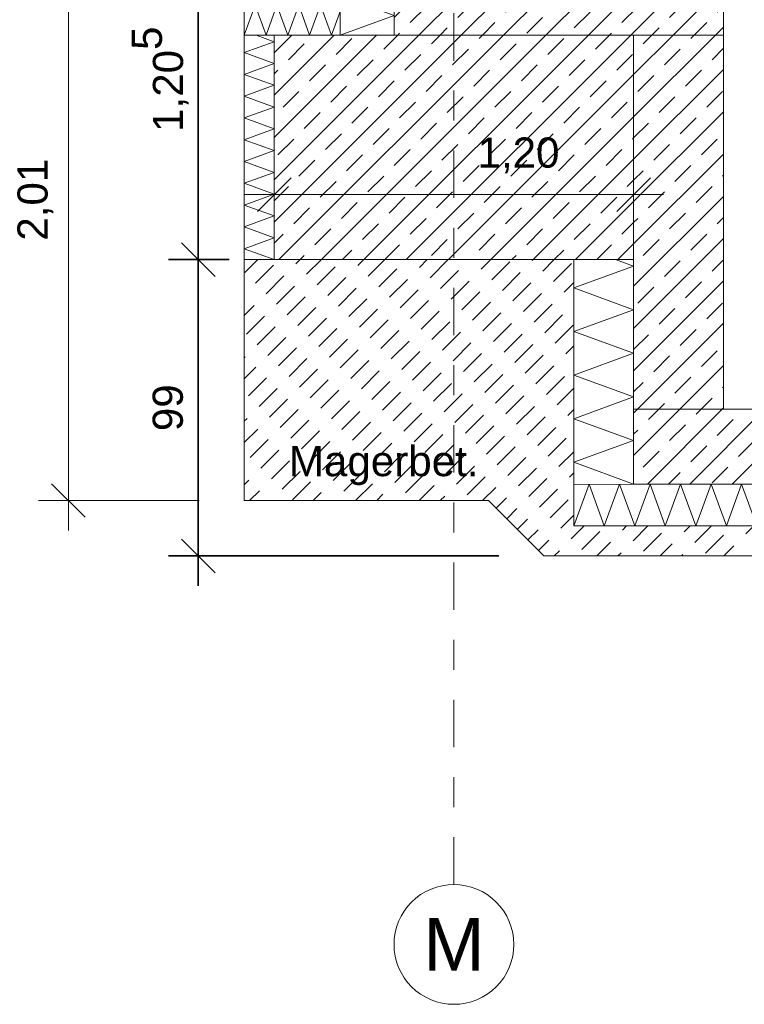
# Model space of a CAD drawing. Header units: metres. Extents: x -273 to 6, y -183 to 13.
# Tile 158 of 256: x -130.35 to -127.93, y 8.03 to 11.32. Entities that reach past the tile are written whole.
import ezdxf

# ---------------------------------------------------------------- set-up
doc = ezdxf.new("R2010")
doc.units = ezdxf.units.M
doc.header["$LTSCALE"] = 0.05
doc.header["$PDMODE"] = 1
doc.header["$PDSIZE"] = -2
doc.linetypes.add('Linienart-53', pattern=[5.291531, 3.175, -1.058062, 0.352704, -0.705764])
doc.layers.get('0').update_dxf_attribs({"lineweight": 25})
for name, color, linetype, lineweight, true_color in [('00 -Bauelemente -Dämmung innen', 7, 'Continuous', 9, 0xff7fe6), ('30 -32 Gründung- 2 Flachgründungen u. Bodenplatten', 7, 'Continuous', 9, 0xff6633), ('30 -35 Decken- 0 Decken', 7, 'Continuous', 35, 0x00ee00)]:
    doc.layers.add(name, color=color, linetype=linetype, lineweight=lineweight, true_color=true_color)
doc.layers.add('70 -71 Achsen- 1 Gebäudeachsen', color=7, linetype='Linienart-53', lineweight=18)
doc.layers.add('Keine', color=7, linetype='Continuous', lineweight=9)
doc.styles.add('Arial', font='arial.ttf')
doc.dimstyles.new('SIA_DIN1356', dxfattribs={"dimtxt": 0.100689, "dimasz": 0.112241, "dimexe": 0.1, "dimexo": 0.15, "dimgap": 0.025, "dimtad": 1, "dimdec": 3, "dimtxsty": 'Arial', "dimblk": 'VW_SLASH-3', "dimblk1": 'VW_SLASH-3', "dimblk2": 'VW_SLASH-3', "dimcen": 0, "dimdle": 0.1, "dimadec": 3, "dimazin": 0, "dimtfac": 1, "dimtdec": 3, "dimtix": 1, "dimtmove": 0, "dimatfit": 0, "dimldrblk": 'VW_FILLEDARROW-1', "dimfxl": 1, "dimfrac": 2, "dimtolj": 1, "dimarcsym": 0})
pattern_1 = [(45, (0, 0), (0.07071068, -0.07071068), []), (45, (0.03536, -0.03536), (0.07071068, -0.07071068), [0.075, -0.05])]

# ---------------------------------------------------------------- blocks, each defined once
blk = doc.blocks.new('Gruppe-3067')
at = {"color": 255, "linetype": 'Continuous', "lineweight": 5}
blk.add_wipeout([(-99.021, 11.648), (-96.321, 11.648), (-96.321, 11.788), (-99.021, 11.788)], dxfattribs=at).dxf.layer = '00 -Bauelemente -Dämmung innen'
blk = doc.blocks.new('Gruppe-3068')
at = {"layer": '00 -Bauelemente -Dämmung innen', "color": 7, "transparency": 33554687, "flags": 128}
blk.add_lwpolyline([(-99.021, 11.648), (-98.97, 11.788), (-98.9191, 11.648), (-98.8681, 11.788), (-98.8172, 11.648), (-98.7662, 11.788), (-98.7153, 11.648), (-98.6643, 11.788), (-98.6134, 11.648), (-98.5624, 11.788), (-98.5114, 11.648), (-98.4605, 11.788), (-98.4095, 11.648), (-98.3586, 11.788), (-98.3076, 11.648), (-98.2567, 11.788), (-98.2057, 11.648), (-98.1548, 11.788), (-98.1038, 11.648), (-98.0528, 11.788), (-98.0019, 11.648), (-97.9509, 11.788), (-97.9, 11.648), (-97.849, 11.788), (-97.7981, 11.648), (-97.7471, 11.788), (-97.6961, 11.648), (-97.6452, 11.788), (-97.5942, 11.648), (-97.5433, 11.788), (-97.4923, 11.648), (-97.4414, 11.788), (-97.3904, 11.648), (-97.3395, 11.788), (-97.2885, 11.648), (-97.2375, 11.788), (-97.1866, 11.648), (-97.1356, 11.788), (-97.0847, 11.648), (-97.0337, 11.788), (-96.9828, 11.648), (-96.9318, 11.788), (-96.8809, 11.648), (-96.8299, 11.788), (-96.7789, 11.648), (-96.728, 11.788), (-96.677, 11.648), (-96.6261, 11.788), (-96.5751, 11.648), (-96.5242, 11.788), (-96.4732, 11.648), (-96.4223, 11.788), (-96.3713, 11.648), (-96.321, 11.7862)], dxfattribs=at)
blk = doc.blocks.new('Gruppe-3069')
at = {"layer": '00 -Bauelemente -Dämmung innen', "color": 7, "linetype": 'Continuous', "lineweight": 9, "transparency": 33554687}
blk.add_line((-96.321, 11.788), (-99.021, 11.788), dxfattribs=at)
blk = doc.blocks.new('Gruppe-3070')
at = {"layer": '00 -Bauelemente -Dämmung innen', "color": 7, "linetype": 'Continuous', "lineweight": 9, "transparency": 33554687}
blk.add_line((-99.021, 11.648), (-96.321, 11.648), dxfattribs=at)
blk = doc.blocks.new('Gruppe-3071')
at = {"layer": '00 -Bauelemente -Dämmung innen', "color": 7, "transparency": 33554687}
for name in ['Gruppe-3069', 'Gruppe-3070']:
    blk.add_blockref(name, (0, 0), dxfattribs=at)
blk = doc.blocks.new('Gruppe-3072')
at = {"layer": '00 -Bauelemente -Dämmung innen', "color": 7}
blk.add_blockref('Gruppe-3067', (0, 0), dxfattribs=at)
at = {"layer": '00 -Bauelemente -Dämmung innen', "color": 7, "transparency": 33554687}
for name in ['Gruppe-3068', 'Gruppe-3071']:
    blk.add_blockref(name, (0, 0), dxfattribs=at)
blk = doc.blocks.new('Gruppe-3073')
at = {"layer": '00 -Bauelemente -Dämmung innen', "color": 7, "transparency": 33554687}
blk.add_blockref('Gruppe-3072', (0, 0), dxfattribs=at)
at = {"layer": '00 -Bauelemente -Dämmung innen', "color": 0, "flags": 1}
for tag in ['IFC_UUID', 'instanceID', 'prm0_name', 'prm0_type', 'prm0_value', 'prm1_name', 'prm1_type', 'prm1_value', 'prm2_name', 'prm2_type', 'prm2_value', 'prm3_name', 'prm3_type', 'prm3_value', 'prm4_name', 'prm4_type', 'prm4_value', 'prm5_name', 'prm5_type', 'prm5_value', 'prm6_name', 'prm6_type', 'prm6_value']:
    blk.add_attdef(tag, (-99.021, 11.648), '', height=0.00018, dxfattribs=at)
blk = doc.blocks.new('Gruppe-3102')
at = {"color": 255, "linetype": 'Continuous', "lineweight": 5}
blk.add_wipeout([(-98.821, 11.788), (-98.821, 12.538), (-99.021, 12.538), (-99.021, 11.788)], dxfattribs=at).dxf.layer = '00 -Bauelemente -Dämmung innen'
blk = doc.blocks.new('Gruppe-3103')
at = {"layer": '00 -Bauelemente -Dämmung innen', "color": 7, "transparency": 33554687, "flags": 128}
blk.add_lwpolyline([(-98.821, 11.788), (-99.021, 11.8608), (-98.821, 11.9336), (-99.021, 12.0064), (-98.821, 12.0792), (-99.021, 12.152), (-98.821, 12.2248), (-99.021, 12.2976), (-98.821, 12.3704), (-99.021, 12.4431), (-98.821, 12.5159), (-98.8816, 12.538)], dxfattribs=at)
blk = doc.blocks.new('Gruppe-3104')
at = {"layer": '00 -Bauelemente -Dämmung innen', "color": 7, "linetype": 'Continuous', "lineweight": 9, "transparency": 33554687}
blk.add_line((-99.021, 12.538), (-99.021, 11.788), dxfattribs=at)
blk = doc.blocks.new('Gruppe-3105')
at = {"layer": '00 -Bauelemente -Dämmung innen', "color": 7, "linetype": 'Continuous', "lineweight": 9, "transparency": 33554687}
blk.add_line((-98.821, 11.788), (-98.821, 12.538), dxfattribs=at)
blk = doc.blocks.new('Gruppe-3106')
at = {"layer": '00 -Bauelemente -Dämmung innen', "color": 7, "transparency": 33554687}
for name in ['Gruppe-3104', 'Gruppe-3105']:
    blk.add_blockref(name, (0, 0), dxfattribs=at)
blk = doc.blocks.new('Gruppe-3107')
at = {"layer": '00 -Bauelemente -Dämmung innen', "color": 7}
blk.add_blockref('Gruppe-3102', (0, 0), dxfattribs=at)
at = {"layer": '00 -Bauelemente -Dämmung innen', "color": 7, "transparency": 33554687}
for name in ['Gruppe-3103', 'Gruppe-3106']:
    blk.add_blockref(name, (0, 0), dxfattribs=at)
blk = doc.blocks.new('Gruppe-3108')
at = {"layer": '00 -Bauelemente -Dämmung innen', "color": 7, "transparency": 33554687}
blk.add_blockref('Gruppe-3107', (0, 0), dxfattribs=at)
at = {"layer": '00 -Bauelemente -Dämmung innen', "color": 0, "flags": 1}
for tag in ['IFC_UUID', 'instanceID', 'prm0_name', 'prm0_type', 'prm0_value', 'prm1_name', 'prm1_type', 'prm1_value', 'prm2_name', 'prm2_type', 'prm2_value', 'prm3_name', 'prm3_type', 'prm3_value', 'prm4_name', 'prm4_type', 'prm4_value', 'prm5_name', 'prm5_type', 'prm5_value', 'prm6_name', 'prm6_type', 'prm6_value']:
    blk.add_attdef(tag, (-99.021, 11.788), '', height=0.00018, dxfattribs=at)
blk = doc.blocks.new('VW_SLASH-3')
at = {"color": 0, "linetype": 'ByBlock', "lineweight": -2, "transparency": 16777216}
blk.add_line((0.891, 0), (-1, 0), dxfattribs=at)
at = {"color": 0, "lineweight": 20, "transparency": 16777216, "flags": 128}
blk.add_lwpolyline([(0.5, 0.5), (-0.5, -0.5)], dxfattribs=at)
blk = doc.blocks.new('*D4357')
at = {"layer": '30 -35 Decken- 0 Decken', "color": 0, "linetype": 'Continuous', "lineweight": -2}
for p, q in [((-100.7041, 13.743), (-100.1743, 13.743)), ((-100.2743, 12.6502), (-100.2743, 13.6308)), ((-100.171, 12.538), (-100.3743, 12.538))]:
    blk.add_line(p, q, dxfattribs=at)
at = {"layer": 'Defpoints', "color": 0}
for p in [(-100.8541, 13.743), (-100.2743, 13.743), (-100.021, 12.538)]:
    blk.add_point(p, dxfattribs=at)
at = {"layer": '30 -35 Decken- 0 Decken', "color": 0, "lineweight": -2, "xscale": 0.1122412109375, "yscale": 0.1122412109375, "zscale": 0.1122412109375}
for p, rotation in [((-100.2743, 13.743), 90), ((-100.2743, 12.538), 270)]:
    blk.add_blockref('VW_SLASH-3', p, dxfattribs=dict(at, rotation=rotation))
at = {"layer": '30 -35 Decken- 0 Decken', "color": 0, "lineweight": 9, "insert": (-100.4015, 13.1405), "char_height": 0.100689, "attachment_point": 5, "rotation": 90, "style": 'Arial'}
blk.add_mtext('\\A1;1,20\\S5^ ;', dxfattribs=at)
blk = doc.blocks.new('VW_FILLEDARROW-1')
at = {"linetype": 'Continuous', "lineweight": 0, "transparency": 16777216}
blk.add_hatch(color=0, dxfattribs=at).paths.add_polyline_path([(-1.414, 0.379), (0, 0), (-1.414, -0.379)])
at = {"color": 0, "lineweight": 5, "transparency": 16777216, "flags": 128}
blk.add_lwpolyline([(-1.414, 0.379), (0, 0), (-1.414, -0.379)], close=True, dxfattribs=at)
blk = doc.blocks.new('*D4358')
at = {"layer": '30 -35 Decken- 0 Decken', "color": 0, "linetype": 'Continuous', "lineweight": -2}
for p, q in [((-100.171, 12.538), (-100.3743, 12.538)), ((-100.2743, 11.6602), (-100.2743, 12.4258)), ((-99.271, 11.548), (-100.3743, 11.548))]:
    blk.add_line(p, q, dxfattribs=at)
at = {"layer": 'Defpoints', "color": 0}
for p in [(-100.2743, 12.538), (-100.021, 12.538), (-99.121, 11.548)]:
    blk.add_point(p, dxfattribs=at)
at = {"layer": '30 -35 Decken- 0 Decken', "color": 0, "lineweight": -2, "xscale": 0.1122412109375, "yscale": 0.1122412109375, "zscale": 0.1122412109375}
for p, rotation in [((-100.2743, 12.538), 90), ((-100.2743, 11.548), 270)]:
    blk.add_blockref('VW_SLASH-3', p, dxfattribs=dict(at, rotation=rotation))
at = {"layer": '30 -35 Decken- 0 Decken', "color": 0, "lineweight": 9, "insert": (-100.3757, 12.043), "char_height": 0.10069, "attachment_point": 5, "rotation": 90, "style": 'Arial'}
blk.add_mtext('\\A1;99', dxfattribs=at)
blk = doc.blocks.new('Gruppe-3145')
at = {"color": 255, "linetype": 'Continuous', "lineweight": 5}
blk.add_wipeout([(-99.801, 13.288), (-99.801, 14.023), (-99.621, 14.023), (-99.621, 13.288)], dxfattribs=at).dxf.layer = '00 -Bauelemente -Dämmung innen'
blk = doc.blocks.new('Gruppe-3146')
at = {"layer": '00 -Bauelemente -Dämmung innen', "color": 7, "transparency": 33554687, "flags": 128}
blk.add_lwpolyline([(-99.801, 13.288), (-99.621, 13.3535), (-99.801, 13.419), (-99.621, 13.4845), (-99.801, 13.5501), (-99.621, 13.6156), (-99.801, 13.6811), (-99.621, 13.7466), (-99.801, 13.8121), (-99.621, 13.8776), (-99.801, 13.9431), (-99.621, 14.0087), (-99.6604, 14.023)], dxfattribs=at)
blk = doc.blocks.new('Gruppe-3147')
at = {"layer": '00 -Bauelemente -Dämmung innen', "color": 7, "linetype": 'Continuous', "lineweight": 9, "transparency": 33554687}
blk.add_line((-99.621, 13.288), (-99.801, 13.288), dxfattribs=at)
blk = doc.blocks.new('Gruppe-3148')
at = {"layer": '00 -Bauelemente -Dämmung innen', "color": 7, "linetype": 'Continuous', "lineweight": 9, "transparency": 33554687}
blk.add_line((-99.801, 14.023), (-99.621, 14.023), dxfattribs=at)
blk = doc.blocks.new('Gruppe-3149')
at = {"layer": '00 -Bauelemente -Dämmung innen', "color": 7, "transparency": 33554687}
for name in ['Gruppe-3148', 'Gruppe-3147']:
    blk.add_blockref(name, (0, 0), dxfattribs=at)
blk = doc.blocks.new('Gruppe-3150')
at = {"layer": '00 -Bauelemente -Dämmung innen', "color": 7, "linetype": 'Continuous', "lineweight": 9, "transparency": 33554687}
blk.add_line((-99.621, 14.023), (-99.621, 13.288), dxfattribs=at)
blk = doc.blocks.new('Gruppe-3151')
at = {"layer": '00 -Bauelemente -Dämmung innen', "color": 7, "linetype": 'Continuous', "lineweight": 9, "transparency": 33554687}
blk.add_line((-99.801, 13.288), (-99.801, 14.023), dxfattribs=at)
blk = doc.blocks.new('Gruppe-3152')
at = {"layer": '00 -Bauelemente -Dämmung innen', "color": 7, "transparency": 33554687}
for name in ['Gruppe-3151', 'Gruppe-3150']:
    blk.add_blockref(name, (0, 0), dxfattribs=at)
blk = doc.blocks.new('Gruppe-3153')
at = {"layer": '00 -Bauelemente -Dämmung innen', "color": 7}
blk.add_blockref('Gruppe-3145', (0, 0), dxfattribs=at)
at = {"layer": '00 -Bauelemente -Dämmung innen', "color": 7, "transparency": 33554687}
for name in ['Gruppe-3146', 'Gruppe-3149', 'Gruppe-3152']:
    blk.add_blockref(name, (0, 0), dxfattribs=at)
blk = doc.blocks.new('Gruppe-3154')
at = {"layer": '00 -Bauelemente -Dämmung innen', "color": 7, "transparency": 33554687}
blk.add_blockref('Gruppe-3153', (0, 0), dxfattribs=at)
at = {"layer": '00 -Bauelemente -Dämmung innen', "color": 0, "flags": 1}
for tag in ['IFC_UUID', 'instanceID', 'prm0_name', 'prm0_type', 'prm0_value', 'prm1_name', 'prm1_type', 'prm1_value', 'prm2_name', 'prm2_type', 'prm2_value', 'prm3_name', 'prm3_type', 'prm3_value', 'prm4_name', 'prm4_type', 'prm4_value', 'prm5_name', 'prm5_type', 'prm5_value', 'prm6_name', 'prm6_type', 'prm6_value']:
    blk.add_attdef(tag, (-99.801, 13.288), '', height=0.00018, dxfattribs=at)
blk = doc.blocks.new('Gruppe-3155')
at = {"color": 255, "linetype": 'Continuous', "lineweight": 5}
blk.add_wipeout([(-100.021, 12.538), (-100.021, 13.288), (-100.121, 13.288), (-100.121, 12.538)], dxfattribs=at).dxf.layer = '00 -Bauelemente -Dämmung innen'
blk = doc.blocks.new('Gruppe-3156')
at = {"layer": '00 -Bauelemente -Dämmung innen', "color": 7, "linetype": 'Continuous', "lineweight": 9, "transparency": 33554687, "flags": 128}
blk.add_lwpolyline([(-100.021, 12.538), (-100.121, 12.5744), (-100.021, 12.6108), (-100.121, 12.6472), (-100.021, 12.6836), (-100.121, 12.72), (-100.021, 12.7564), (-100.121, 12.7928), (-100.021, 12.8292), (-100.121, 12.8656), (-100.021, 12.902), (-100.121, 12.9384), (-100.021, 12.9748), (-100.121, 13.0112), (-100.021, 13.0476), (-100.121, 13.084), (-100.021, 13.1204), (-100.121, 13.1567), (-100.021, 13.1931), (-100.121, 13.2295), (-100.021, 13.2659), (-100.0816, 13.288)], dxfattribs=at)
blk = doc.blocks.new('Gruppe-3157')
at = {"layer": '00 -Bauelemente -Dämmung innen', "color": 7, "linetype": 'Continuous', "lineweight": 9, "transparency": 33554687}
blk.add_line((-100.121, 12.538), (-100.021, 12.538), dxfattribs=at)
blk = doc.blocks.new('Gruppe-3158')
at = {"layer": '00 -Bauelemente -Dämmung innen', "color": 7, "linetype": 'Continuous', "lineweight": 9, "transparency": 33554687}
blk.add_line((-100.021, 13.288), (-100.121, 13.288), dxfattribs=at)
blk = doc.blocks.new('Gruppe-3159')
at = {"color": 7, "transparency": 33554687}
for name in ['Gruppe-3158', 'Gruppe-3157']:
    blk.add_blockref(name, (0, 0), dxfattribs=at)
blk = doc.blocks.new('Gruppe-3160')
at = {"layer": '00 -Bauelemente -Dämmung innen', "color": 7, "linetype": 'Continuous', "lineweight": 9, "transparency": 33554687}
blk.add_line((-100.121, 13.288), (-100.121, 12.538), dxfattribs=at)
blk = doc.blocks.new('Gruppe-3161')
at = {"layer": '00 -Bauelemente -Dämmung innen', "color": 7, "linetype": 'Continuous', "lineweight": 9, "transparency": 33554687}
blk.add_line((-100.021, 12.538), (-100.021, 13.288), dxfattribs=at)
blk = doc.blocks.new('Gruppe-3162')
at = {"color": 7, "transparency": 33554687}
for name in ['Gruppe-3160', 'Gruppe-3161']:
    blk.add_blockref(name, (0, 0), dxfattribs=at)
blk = doc.blocks.new('Gruppe-3163')
at = {"layer": '00 -Bauelemente -Dämmung innen', "color": 7}
blk.add_blockref('Gruppe-3155', (0, 0), dxfattribs=at)
at = {"color": 7, "transparency": 33554687}
for name in ['Gruppe-3159', 'Gruppe-3162']:
    blk.add_blockref(name, (0, 0), dxfattribs=at)
at = {"layer": '00 -Bauelemente -Dämmung innen', "color": 7, "transparency": 33554687}
blk.add_blockref('Gruppe-3156', (0, 0), dxfattribs=at)
blk = doc.blocks.new('Gruppe-3164')
at = {"layer": '00 -Bauelemente -Dämmung innen', "color": 7, "transparency": 33554687}
blk.add_blockref('Gruppe-3163', (0, 0), dxfattribs=at)
at = {"layer": '00 -Bauelemente -Dämmung innen', "color": 0, "flags": 1}
for tag in ['IFC_UUID', 'instanceID', 'prm0_name', 'prm0_type', 'prm0_value', 'prm1_name', 'prm1_type', 'prm1_value', 'prm2_name', 'prm2_type', 'prm2_value', 'prm3_name', 'prm3_type', 'prm3_value', 'prm4_name', 'prm4_type', 'prm4_value', 'prm5_name', 'prm5_type', 'prm5_value', 'prm6_name', 'prm6_type', 'prm6_value']:
    blk.add_attdef(tag, (-100.121, 12.538), '', height=0.00018, dxfattribs=at)
blk = doc.blocks.new('Gruppe-3165')
at = {"color": 255, "linetype": 'Continuous', "lineweight": 5}
blk.add_wipeout([(-100.121, 13.288), (-99.801, 13.288), (-99.801, 13.388), (-100.121, 13.388)], dxfattribs=at).dxf.layer = '00 -Bauelemente -Dämmung innen'
blk = doc.blocks.new('Gruppe-3166')
at = {"layer": '00 -Bauelemente -Dämmung innen', "color": 7, "linetype": 'Continuous', "lineweight": 9, "transparency": 33554687, "flags": 128}
blk.add_lwpolyline([(-100.121, 13.288), (-100.0846, 13.388), (-100.0482, 13.288), (-100.0118, 13.388), (-99.9754, 13.288), (-99.939, 13.388), (-99.9026, 13.288), (-99.8662, 13.388), (-99.8298, 13.288), (-99.801, 13.3672)], dxfattribs=at)
blk = doc.blocks.new('Gruppe-3167')
at = {"layer": '00 -Bauelemente -Dämmung innen', "color": 7, "linetype": 'Continuous', "lineweight": 9, "transparency": 33554687}
blk.add_line((-100.121, 13.388), (-100.121, 13.288), dxfattribs=at)
blk = doc.blocks.new('Gruppe-3168')
at = {"layer": '00 -Bauelemente -Dämmung innen', "color": 7, "linetype": 'Continuous', "lineweight": 9, "transparency": 33554687}
blk.add_line((-99.801, 13.288), (-99.801, 13.388), dxfattribs=at)
blk = doc.blocks.new('Gruppe-3169')
at = {"color": 7, "transparency": 33554687}
for name in ['Gruppe-3167', 'Gruppe-3168']:
    blk.add_blockref(name, (0, 0), dxfattribs=at)
blk = doc.blocks.new('Gruppe-3170')
at = {"layer": '00 -Bauelemente -Dämmung innen', "color": 7, "linetype": 'Continuous', "lineweight": 9, "transparency": 33554687}
blk.add_line((-99.801, 13.388), (-100.121, 13.388), dxfattribs=at)
blk = doc.blocks.new('Gruppe-3171')
at = {"layer": '00 -Bauelemente -Dämmung innen', "color": 7, "linetype": 'Continuous', "lineweight": 9, "transparency": 33554687}
blk.add_line((-100.121, 13.288), (-99.801, 13.288), dxfattribs=at)
blk = doc.blocks.new('Gruppe-3172')
at = {"color": 7, "transparency": 33554687}
for name in ['Gruppe-3170', 'Gruppe-3171']:
    blk.add_blockref(name, (0, 0), dxfattribs=at)
blk = doc.blocks.new('Gruppe-3173')
at = {"layer": '00 -Bauelemente -Dämmung innen', "color": 7}
blk.add_blockref('Gruppe-3165', (0, 0), dxfattribs=at)
at = {"color": 7, "transparency": 33554687}
for name in ['Gruppe-3169', 'Gruppe-3172']:
    blk.add_blockref(name, (0, 0), dxfattribs=at)
at = {"layer": '00 -Bauelemente -Dämmung innen', "color": 7, "transparency": 33554687}
blk.add_blockref('Gruppe-3166', (0, 0), dxfattribs=at)
blk = doc.blocks.new('Gruppe-3174')
at = {"layer": '00 -Bauelemente -Dämmung innen', "color": 7, "transparency": 33554687}
blk.add_blockref('Gruppe-3173', (0, 0), dxfattribs=at)
at = {"layer": '00 -Bauelemente -Dämmung innen', "color": 0, "flags": 1}
for tag in ['IFC_UUID', 'instanceID', 'prm0_name', 'prm0_type', 'prm0_value', 'prm1_name', 'prm1_type', 'prm1_value', 'prm2_name', 'prm2_type', 'prm2_value', 'prm3_name', 'prm3_type', 'prm3_value', 'prm4_name', 'prm4_type', 'prm4_value', 'prm5_name', 'prm5_type', 'prm5_value', 'prm6_name', 'prm6_type', 'prm6_value']:
    blk.add_attdef(tag, (-100.121, 13.288), '', height=0.00018, dxfattribs=at)
blk = doc.blocks.new('Gruppe-3175')
at = {"layer": '00 -Bauelemente -Dämmung innen', "color": 7}
for name in ['Gruppe-3154', 'Gruppe-3164']:
    blk.add_blockref(name, (0, 0), dxfattribs=at)
blk.add_blockref('Gruppe-3174', (0, 0), dxfattribs=at)
at = {"layer": '30 -35 Decken- 0 Decken', "color": 7, "linetype": 'Continuous', "lineweight": 9}
blk.add_line((-98.821, 13.288), (-100.021, 13.288), dxfattribs=at)
blk = doc.blocks.new('*D4414')
at = {"layer": '30 -35 Decken- 0 Decken', "color": 0, "linetype": 'Continuous', "lineweight": -2}
for p, q in [((-100.021, 13.138), (-100.021, 12.655)), ((-98.821, 13.138), (-98.821, 12.655)), ((-99.9088, 12.755), (-98.9332, 12.755))]:
    blk.add_line(p, q, dxfattribs=at)
at = {"layer": 'Defpoints', "color": 0}
for p in [(-100.021, 13.288), (-98.821, 13.288), (-98.821, 12.755)]:
    blk.add_point(p, dxfattribs=at)
at = {"layer": '30 -35 Decken- 0 Decken', "color": 0, "lineweight": -2, "xscale": 0.1122412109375, "yscale": 0.1122412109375, "zscale": 0.1122412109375, "rotation": 180}
blk.add_blockref('VW_SLASH-3', (-100.021, 12.755), dxfattribs=at)
at = {"layer": '30 -35 Decken- 0 Decken', "color": 0, "lineweight": -2, "xscale": 0.1122412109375, "yscale": 0.1122412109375, "zscale": 0.1122412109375}
blk.add_blockref('VW_SLASH-3', (-98.821, 12.755), dxfattribs=at)
at = {"layer": '30 -35 Decken- 0 Decken', "color": 0, "lineweight": 9, "insert": (-99.2054, 12.8861), "char_height": 0.10069, "attachment_point": 5, "style": 'Arial'}
blk.add_mtext('\\A1;1,20', dxfattribs=at)
blk = doc.blocks.new('*D4415')
at = {"layer": '30 -35 Decken- 0 Decken', "color": 0, "linetype": 'Continuous', "lineweight": -2}
for p, q in [((-98.671, 13.743), (-100.808, 13.743)), ((-100.708, 11.8452), (-100.708, 13.6308)), ((-100.271, 11.733), (-100.808, 11.733))]:
    blk.add_line(p, q, dxfattribs=at)
at = {"layer": 'Defpoints', "color": 0}
for p in [(-100.708, 13.743), (-98.521, 13.743), (-100.121, 11.733)]:
    blk.add_point(p, dxfattribs=at)
at = {"layer": '30 -35 Decken- 0 Decken', "color": 0, "lineweight": -2, "xscale": 0.1122412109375, "yscale": 0.1122412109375, "zscale": 0.1122412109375}
for p, rotation in [((-100.708, 13.743), 90), ((-100.708, 11.733), 270)]:
    blk.add_blockref('VW_SLASH-3', p, dxfattribs=dict(at, rotation=rotation))
at = {"layer": '30 -35 Decken- 0 Decken', "color": 0, "lineweight": 9, "insert": (-100.8185, 12.738), "char_height": 0.10069, "attachment_point": 5, "rotation": 90, "style": 'Arial'}
blk.add_mtext('\\A1;2,01', dxfattribs=at)
blk = doc.blocks.new('Gruppe-3176')
at = {"layer": '70 -71 Achsen- 1 Gebäudeachsen', "transparency": 33554687}
blk.add_line((-99.421, 10.45), (-99.421, 14.7135), dxfattribs=at)
at = {"color": 255, "transparency": 33554687}
blk.add_wipeout([(-99.421, 10.05), (-99.4406, 10.0509), (-99.46, 10.0538), (-99.4791, 10.0586), (-99.4975, 10.0652), (-99.5153, 10.0736), (-99.5321, 10.0837), (-99.5479, 10.0954), (-99.5624, 10.1085), (-99.5756, 10.1231), (-99.5873, 10.1388), (-99.5974, 10.1557), (-99.6058, 10.1734), (-99.6124, 10.1919), (-99.6172, 10.2109), (-99.62, 10.2304), (-99.621, 10.25), (-99.62, 10.2696), (-99.6172, 10.289), (-99.6124, 10.308), (-99.6058, 10.3265), (-99.5974, 10.3442), (-99.5873, 10.3611), (-99.5756, 10.3768), (-99.5624, 10.3914), (-99.5479, 10.4046), (-99.5321, 10.4163), (-99.5153, 10.4263), (-99.4975, 10.4347), (-99.4791, 10.4413), (-99.46, 10.4461), (-99.4406, 10.449), (-99.421, 10.45), (-99.4014, 10.449), (-99.382, 10.4461), (-99.3629, 10.4413), (-99.3445, 10.4347), (-99.3267, 10.4263), (-99.3099, 10.4163), (-99.2941, 10.4046), (-99.2796, 10.3914), (-99.2664, 10.3768), (-99.2547, 10.3611), (-99.2446, 10.3442), (-99.2362, 10.3265), (-99.2296, 10.308), (-99.2248, 10.289), (-99.222, 10.2696), (-99.221, 10.25), (-99.222, 10.2304), (-99.2248, 10.2109), (-99.2296, 10.1919), (-99.2362, 10.1734), (-99.2446, 10.1557), (-99.2547, 10.1388), (-99.2664, 10.1231), (-99.2796, 10.1085), (-99.2941, 10.0954), (-99.3099, 10.0837), (-99.3267, 10.0736), (-99.3445, 10.0652), (-99.3629, 10.0586), (-99.382, 10.0538), (-99.4014, 10.0509)], dxfattribs=at).dxf.layer = 'Keine'
at = {"layer": 'Keine', "transparency": 33554687, "flags": 128}
blk.add_lwpolyline([(-99.421, 10.05), (-99.4406, 10.0509), (-99.46, 10.0538), (-99.4791, 10.0586), (-99.4975, 10.0652), (-99.5153, 10.0736), (-99.5321, 10.0837), (-99.5479, 10.0954), (-99.5624, 10.1085), (-99.5756, 10.1231), (-99.5873, 10.1388), (-99.5974, 10.1557), (-99.6058, 10.1734), (-99.6124, 10.1919), (-99.6172, 10.2109), (-99.62, 10.2304), (-99.621, 10.25), (-99.62, 10.2696), (-99.6172, 10.289), (-99.6124, 10.308), (-99.6058, 10.3265), (-99.5974, 10.3442), (-99.5873, 10.3611), (-99.5756, 10.3768), (-99.5624, 10.3914), (-99.5479, 10.4046), (-99.5321, 10.4163), (-99.5153, 10.4263), (-99.4975, 10.4347), (-99.4791, 10.4413), (-99.46, 10.4461), (-99.4406, 10.449), (-99.421, 10.45), (-99.4014, 10.449), (-99.382, 10.4461), (-99.3629, 10.4413), (-99.3445, 10.4347), (-99.3267, 10.4263), (-99.3099, 10.4163), (-99.2941, 10.4046), (-99.2796, 10.3914), (-99.2664, 10.3768), (-99.2547, 10.3611), (-99.2446, 10.3442), (-99.2362, 10.3265), (-99.2296, 10.308), (-99.2248, 10.289), (-99.222, 10.2696), (-99.221, 10.25), (-99.222, 10.2304), (-99.2248, 10.2109), (-99.2296, 10.1919), (-99.2362, 10.1734), (-99.2446, 10.1557), (-99.2547, 10.1388), (-99.2664, 10.1231), (-99.2796, 10.1085), (-99.2941, 10.0954), (-99.3099, 10.0837), (-99.3267, 10.0736), (-99.3445, 10.0652), (-99.3629, 10.0586), (-99.382, 10.0538), (-99.4014, 10.0509)], close=True, dxfattribs=at)
at = {"layer": 'Keine', "transparency": 33554687, "insert": (-99.421, 10.25), "char_height": 0.1762, "attachment_point": 5, "line_spacing_factor": 0.970891, "style": 'Arial'}
blk.add_mtext('M', dxfattribs=at)
blk = doc.blocks.new('Gruppe-3130')
at = {"layer": '30 -35 Decken- 0 Decken', "color": 7, "linetype": 'Continuous', "lineweight": 9}
for base, p1, p2, text, picture, middle in [((-100.27432972, 13.743), (-100.02099996, 12.538), (-100.85405836, 13.743), '1,20\\S5^ ;', '*D4357', (-100.40152436, 13.1405)), ((-100.27432972, 12.538), (-99.12099996, 11.548), (-100.02099996, 12.538), '99', '*D4358', (-100.37573128, 12.043))]:
    dim = blk.add_linear_dim(base=base, p1=p1, p2=p2, angle=270, text=text, dimstyle='SIA_DIN1356', override={"dimtxt": 0.100689, "dimgap": 0.05, "dimdec": 8, "dimpost": '<>', "dimtxsty": 'Arial', "dimtmove": 2}, dxfattribs=at)
    dim.commit()
    dim.dimension.update_dxf_attribs({"geometry": picture, "text_midpoint": middle})
blk = doc.blocks.new('_FU_2D LP7 (3D)')
at = {"layer": '00 -Bauelemente -Dämmung innen', "color": 7}
blk.add_blockref('Gruppe-3073', (0, 0), dxfattribs=at)
blk.add_blockref('Gruppe-3108', (0, 0), dxfattribs=at)
at = {"color": 255, "linetype": 'Continuous', "lineweight": 9}
blk.add_wipeout([(-100.12099996, 11.733), (-99.30599996, 11.733), (-99.12099996, 11.548), (-96.22099996, 11.548), (-96.03599996, 11.733), (-93.62099996, 11.733), (-93.62099996, 12.538), (-94.92099996, 12.538), (-94.92099996, 13.148), (-96.32099996, 13.148), (-96.32099996, 11.648), (-99.02099996, 11.648), (-99.02099996, 12.038), (-99.02099996, 12.538), (-100.12099996, 12.538)], dxfattribs=at).dxf.layer = '30 -35 Decken- 0 Decken'
at = {"layer": '30 -35 Decken- 0 Decken', "linetype": 'Continuous', "lineweight": 9}
h = blk.add_hatch(dxfattribs=at)
h.set_pattern_fill('5_Beton unbewehrt', style=0, pattern_type=2)
h.set_pattern_definition([(-135, (0, 0), (0.03535534, -0.03535534), [0.084852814, -0.05656854])])
h.paths.add_polyline_path([(-100.12099996, 11.733), (-99.30599996, 11.733), (-99.12099996, 11.548), (-96.22099996, 11.548), (-96.03599996, 11.733), (-93.62099996, 11.733), (-93.62099996, 12.538), (-94.92099996, 12.538), (-94.92099996, 13.148), (-96.32099996, 13.148), (-96.32099996, 11.648), (-99.02099996, 11.648), (-99.02099996, 12.038), (-99.02099996, 12.538), (-100.12099996, 12.538)])
at = {"layer": '30 -35 Decken- 0 Decken', "color": 7, "linetype": 'Continuous', "lineweight": 9, "flags": 128}
blk.add_lwpolyline([(-100.12099996, 11.733), (-99.30599996, 11.733), (-99.12099996, 11.548), (-96.22099996, 11.548), (-96.03599996, 11.733), (-93.62099996, 11.733), (-93.62099996, 12.538), (-94.92099996, 12.538), (-94.92099996, 13.148), (-96.32099996, 13.148), (-96.32099996, 11.648), (-99.02099996, 11.648), (-99.02099996, 12.038), (-99.02099996, 12.538), (-100.12099996, 12.538)], close=True, dxfattribs=at)
at = {"layer": '30 -35 Decken- 0 Decken', "color": 7, "insert": (-99.97198887, 11.9149831), "char_height": 0.100688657, "attachment_point": 1, "line_spacing_factor": 0.970891, "style": 'Arial'}
blk.add_mtext('Magerbet.', dxfattribs=at)
at = {"color": 255, "linetype": 'Continuous', "lineweight": 9}
blk.add_wipeout([(-98.82099996, 13.288), (-98.52099996, 13.288), (-98.52099996, 12.038), (-98.82099996, 12.038)], dxfattribs=at).dxf.layer = '30 -35 Decken- 0 Decken'
at = {"layer": '30 -35 Decken- 0 Decken', "linetype": 'Continuous', "lineweight": 9}
h = blk.add_hatch(dxfattribs=at)
h.set_pattern_fill('Stahlbeton1  SRF', style=0, pattern_type=2)
h.set_pattern_definition(pattern_1)
h.paths.add_polyline_path([(-98.82099996, 13.288), (-98.52099996, 13.288), (-98.52099996, 12.038), (-98.82099996, 12.038)])
at = {"layer": '30 -35 Decken- 0 Decken', "color": 7, "linetype": 'Continuous', "lineweight": 9, "flags": 128}
blk.add_lwpolyline([(-98.82099996, 13.288), (-98.52099996, 13.288), (-98.52099996, 12.038), (-98.82099996, 12.038)], close=True, dxfattribs=at)
at = {"color": 255, "linetype": 'Continuous', "lineweight": 9}
for points in [[(-100.02099996, 13.288), (-98.82099996, 13.288), (-98.82099996, 12.538), (-100.02099996, 12.538)], [(-98.82099996, 11.788), (-98.82099996, 12.038), (-96.52099996, 12.038), (-96.52099996, 11.788)]]:
    blk.add_wipeout(points, dxfattribs=at).dxf.layer = '30 -35 Decken- 0 Decken'
at = {"layer": '30 -35 Decken- 0 Decken', "linetype": 'Continuous', "lineweight": 9}
h = blk.add_hatch(dxfattribs=at)
h.set_pattern_fill('Stahlbeton1  SRF', style=0, pattern_type=2)
h.set_pattern_definition(pattern_1)
h.paths.add_polyline_path([(-100.02099996, 13.288), (-98.82099996, 13.288), (-98.82099996, 12.538), (-100.02099996, 12.538)])
h = blk.add_hatch(dxfattribs=at)
h.set_pattern_fill('Stahlbeton1  SRF', style=0, pattern_type=2)
h.set_pattern_definition(pattern_1)
h.paths.add_polyline_path([(-98.82099996, 11.788), (-98.82099996, 12.038), (-96.52099996, 12.038), (-96.52099996, 11.788)])
at = {"layer": '30 -35 Decken- 0 Decken', "color": 7, "linetype": 'Continuous', "lineweight": 9, "flags": 128}
for points in [[(-100.02099996, 13.288), (-98.82099996, 13.288), (-98.82099996, 12.538), (-100.02099996, 12.538)], [(-98.82099996, 11.788), (-98.82099996, 12.038), (-96.52099996, 12.038), (-96.52099996, 11.788)]]:
    blk.add_lwpolyline(points, close=True, dxfattribs=at)
at = {"layer": '30 -35 Decken- 0 Decken', "color": 7}
blk.add_blockref('Gruppe-3130', (0, 0), dxfattribs=at)
at = {"color": 255, "linetype": 'Continuous', "lineweight": 9}
blk.add_wipeout([(-99.62099996, 13.288), (-99.62099996, 13.538), (-98.52099996, 13.538), (-98.52099996, 13.288)], dxfattribs=at).dxf.layer = '30 -35 Decken- 0 Decken'
at = {"layer": '30 -35 Decken- 0 Decken', "linetype": 'Continuous', "lineweight": 9}
h = blk.add_hatch(dxfattribs=at)
h.set_pattern_fill('Stahlbeton1  SRF', style=0, pattern_type=2)
h.set_pattern_definition(pattern_1)
h.paths.add_polyline_path([(-99.62099996, 13.288), (-99.62099996, 13.538), (-98.52099996, 13.538), (-98.52099996, 13.288)])
at = {"layer": '30 -35 Decken- 0 Decken', "color": 7, "linetype": 'Continuous', "lineweight": 9, "flags": 128}
blk.add_lwpolyline([(-99.62099996, 13.288), (-99.62099996, 13.538), (-98.52099996, 13.538), (-98.52099996, 13.288)], close=True, dxfattribs=at)
at = {"layer": '30 -32 Gründung- 2 Flachgründungen u. Bodenplatten', "color": 7}
blk.add_blockref('Gruppe-3175', (0, 0), dxfattribs=at)
at = {"layer": '30 -35 Decken- 0 Decken', "color": 7, "linetype": 'Continuous', "lineweight": 9}
dim = blk.add_linear_dim(base=(-100.70798855, 13.743), p1=(-100.12099996, 11.733), p2=(-98.52099996, 13.743), angle=270, text='2,01', dimstyle='SIA_DIN1356', override={"dimtxt": 0.100689, "dimgap": 0.05, "dimdec": 8, "dimpost": '<>', "dimtxsty": 'Arial', "dimtmove": 2}, dxfattribs=at)
dim.commit()
dim.dimension.update_dxf_attribs({"geometry": '*D4415', "text_midpoint": (-100.81845209, 12.738)})
dim = blk.add_linear_dim(base=(-98.82099996, 12.755), p1=(-100.02099996, 13.288), p2=(-98.82099996, 13.288), text='1,20', dimstyle='SIA_DIN1356', override={"dimtxt": 0.100689, "dimgap": 0.05, "dimdec": 8, "dimpost": '<>', "dimtxsty": 'Arial', "dimtmove": 2}, dxfattribs=at)
dim.commit()
dim.dimension.update_dxf_attribs({"geometry": '*D4414', "text_midpoint": (-99.20539199, 12.88613889), "dimtype": 160})
at = {"layer": '70 -71 Achsen- 1 Gebäudeachsen', "color": 7, "transparency": 33554687}
blk.add_blockref('Gruppe-3176', (0, 0), dxfattribs=at)

msp = doc.modelspace()

# ---------------------------------------------------------------- block references
at = {"layer": 'Keine', "color": 1}
msp.add_blockref('_FU_2D LP7 (3D)', (-29.4799, -2.0158), dxfattribs=at)

doc.saveas('drawing.dxf')
